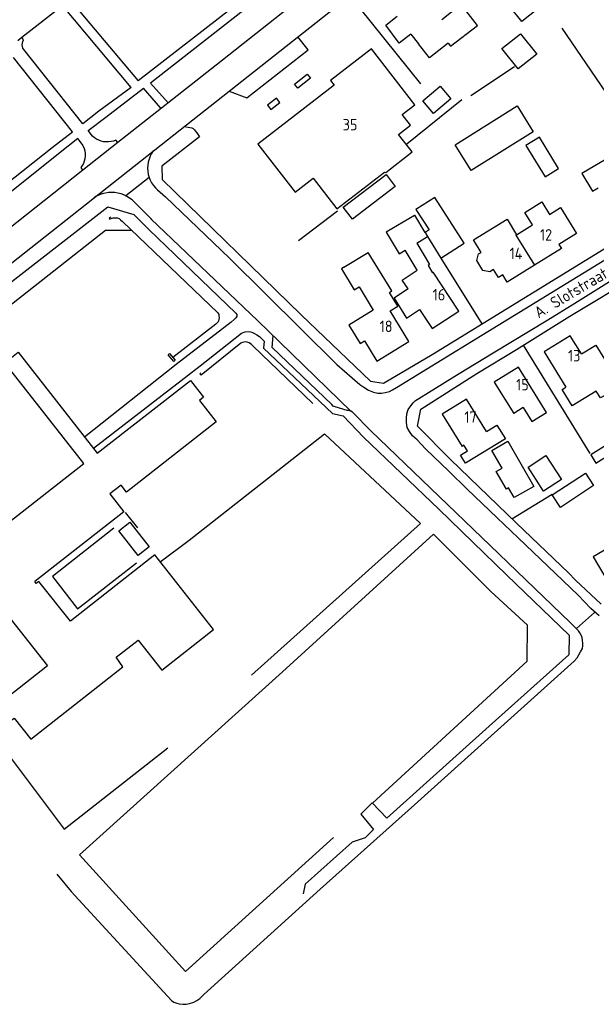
# Model space of a CAD drawing. Header units: metres. Extents: x 233829 to 239427, y 444283 to 448222.
# Tile 11 of 171: x 235377 to 235503, y 444549 to 444764. Entities that reach past the tile are written whole.
import ezdxf

# ---------------------------------------------------------------- set-up
doc = ezdxf.new("R2010")
doc.units = ezdxf.units.M
doc.header["$MEASUREMENT"] = 0
for name, color, linetype in [('DAKRAND', 4, 'Continuous'), ('DAKRAND-BYG', 4, 'Continuous'), ('HEG', 253, 'Continuous'), ('HOOFDGEBOUW', 4, 'Continuous'), ('HUISNUMMER', 253, 'Continuous'), ('KANTVERH', 253, 'Continuous'), ('MUUR', 253, 'Continuous'), ('OVLIJNOBJ', 253, 'Continuous'), ('RASTER', 253, 'Continuous'), ('STRAATNAAM', 253, 'Continuous'), ('TUSSENMUUR', 253, 'Continuous')]:
    doc.layers.add(name, color=color, linetype=linetype)
doc.styles.get("Standard").update_dxf_attribs({"font": 'iso.shx'})

msp = doc.modelspace()

# ---------------------------------------------------------------- linework, layer by layer
at = {"layer": 'DAKRAND'}
for p, q in [((235463.65, 444715.24), (235466.03, 444716.67)), ((235466.03, 444716.67), (235468.94, 444711.99)), ((235468.94, 444711.99), (235474.01, 444715.26)), ((235447.79, 444709.99), (235453.09, 444713.19))]:
    msp.add_line(p, q, dxfattribs=at)
for points in [[(235483.89, 444777.76), (235491.8, 444767.73), (235486.55, 444763.6), (235481.79, 444769.65)], [(235462.4, 444760.84), (235459.86, 444758.83), (235456.92, 444762.78), (235459.38, 444764.75)], [(235470.53, 444758.88), (235466.41, 444755.69), (235464.07, 444758.68)], [(235507.26, 444729.7), (235504.96, 444733.56), (235499.67, 444730.41), (235501.97, 444726.55), (235503.19, 444727.28)], [(235474.01, 444715.26), (235467.59, 444725.21), (235463.49, 444722.56), (235466.34, 444718.14), (235465.48, 444717.59)], [(235488.91, 444719.23), (235487.26, 444721.89), (235490.95, 444724.21), (235492.6, 444721.5), (235495.01, 444722.98)], [(235463.16, 444721.3), (235456.99, 444717.6), (235459.8, 444712.92), (235461.1, 444713.71)], [(235465.48, 444717.59), (235463.22, 444721.34), (235463.16, 444721.3)], [(235480.37, 444709.49), (235479.56, 444708.99), (235478.09, 444709.3), (235476.73, 444711.48), (235477.14, 444712.88), (235477.71, 444713.23), (235476.03, 444715.96), (235483.34, 444720.46), (235485.42, 444717.08)], [(235463.65, 444715.24), (235466.45, 444710.57), (235466.12, 444710.37), (235467.06, 444708.76)], [(235457.88, 444700.47), (235459.55, 444701.49), (235457.71, 444704.5), (235458.21, 444704.81), (235453.09, 444713.19)], [(235461.76, 444705.27), (235460.46, 444707.19), (235463.76, 444709.35), (235461.1, 444713.71)], [(235447.79, 444709.99), (235447.22, 444709.64), (235450.03, 444705.04), (235451.08, 444705.68), (235454.19, 444700.6)], [(235461.45, 444705.07), (235458.71, 444703.27), (235461.4, 444698.87), (235464.28, 444700.76)], [(235499.57, 444691.07), (235502.7, 444693.01), (235508.13, 444684.21), (235506.84, 444683.42), (235507.87, 444681.75), (235505.55, 444680.32), (235504.54, 444681.95), (235503.74, 444681.46), (235502.81, 444682.96), (235497.56, 444679.72), (235495.34, 444683.32), (235496.19, 444683.84)], [(235486.88, 444679.35), (235488.77, 444676.32), (235491.98, 444678.32), (235490.09, 444681.35)], [(235478.85, 444674.15), (235481.15, 444675.56), (235482.99, 444672.55), (235474.31, 444667.24), (235473.23, 444669.01), (235474.71, 444669.92), (235473.95, 444671.16)]]:
    msp.add_lwpolyline(points, dxfattribs=at)
at = {"layer": 'DAKRAND-BYG'}
for points in [[(235486.3, 444760.89), (235489.83, 444756.45), (235485.76, 444753.22), (235482.23, 444757.67), (235486.3, 444760.89)], [(235465.02, 444746.3), (235468.8, 444749.45), (235471.12, 444746.68), (235467.33, 444743.53), (235465.02, 444746.3)], [(235489.08, 444739.55), (235475.56, 444731.09), (235472.04, 444736.71), (235485.56, 444745.18), (235489.08, 444739.55)], [(235494.59, 444731.52), (235490.44, 444738.34), (235487.48, 444736.55), (235491.63, 444729.72), (235494.59, 444731.52)], [(235447.63, 444723.08), (235456.98, 444730.22), (235458.99, 444727.59), (235449.64, 444720.45), (235447.63, 444723.08)], [(235489.2, 444662.18), (235484.92, 444659.72), (235483.7, 444661.84), (235483.24, 444661.57), (235481.01, 444665.44), (235482.26, 444666.16), (235480.04, 444670.02), (235483.53, 444672.03), (235489.2, 444662.18)], [(235502.72, 444667.24), (235507.95, 444670.52), (235506.83, 444672.3), (235501.6, 444669.03), (235502.72, 444667.24)], [(235491.84, 444668.92), (235495.23, 444663.67), (235491.33, 444661.14), (235487.93, 444666.4), (235491.84, 444668.92)], [(235500.42, 444665.06), (235502.2, 444662.34), (235494.97, 444657.6), (235493.19, 444660.33), (235500.42, 444665.06)], [(235402.94, 444647.07), (235398.67, 444652.5), (235401.08, 444654.39), (235405.35, 444648.97), (235402.94, 444647.07)]]:
    msp.add_lwpolyline(points, dxfattribs=at)
at = {"layer": 'HEG'}
for p, q in [((235451.33, 444766.35), (235464.51, 444750.02)), ((235495.31, 444762.12), (235504.83, 444748.15)), ((235461.48, 444736.93), (235473.49, 444746.58)), ((235486.83, 444692.95), (235501.37, 444669.37)), ((235484.42, 444655.1), (235493.18, 444660.45))]:
    msp.add_line(p, q, dxfattribs=at)
at = {"layer": 'HOOFDGEBOUW'}
for p, q in [((235462.4, 444760.84), (235464.07, 444758.68)), ((235495.01, 444722.98), (235498.49, 444717.33)), ((235485.42, 444717.08), (235488.91, 444719.23)), ((235498.49, 444717.33), (235494.65, 444714.97)), ((235461.76, 444705.27), (235461.45, 444705.07)), ((235486.88, 444679.35), (235484.81, 444678.06)), ((235473.95, 444671.16), (235473.54, 444670.91))]:
    msp.add_line(p, q, dxfattribs=at)
for points in [[(235470.53, 444758.88), (235471.04, 444758.21), (235476.87, 444762.72), (235473.36, 444767.26), (235469.12, 444763.98)], [(235463.24, 444745.43), (235453.79, 444757.62), (235444.87, 444750.7), (235445.64, 444749.71), (235429.01, 444736.82), (235437.14, 444726.34), (235441.1, 444729.41), (235446.27, 444722.73), (235456.6, 444730.73), (235456.91, 444730.68), (235462.66, 444735.14), (235459.69, 444738.96), (235462.29, 444740.97), (235460.49, 444743.29), (235463.24, 444745.43)], [(235494.65, 444714.97), (235495.23, 444714.04), (235489.36, 444710.43)], [(235489.36, 444710.43), (235483.38, 444706.75), (235482.42, 444708.33), (235481.45, 444707.73), (235480.37, 444709.49)], [(235464.28, 444700.76), (235467.01, 444696.6), (235472.8, 444700.4), (235467.24, 444708.87), (235467.06, 444708.76)], [(235454.19, 444700.6), (235448.87, 444697.35), (235451.31, 444693.37), (235452.24, 444693.94), (235454.96, 444689.49), (235461.97, 444693.78), (235457.88, 444700.47)], [(235499.57, 444691.07), (235497.14, 444695), (235491.46, 444691.5), (235496.19, 444683.84)], [(235356.71, 444643.98), (235341.19, 444663.84), (235345.78, 444667.43), (235344.9, 444668.56), (235348.64, 444671.49), (235366.82, 444648.23), (235391.04, 444667.17), (235373.85, 444689.16), (235376.77, 444691.44), (235393.99, 444669.41), (235414.32, 444685.3), (235417.19, 444681.63), (235416.26, 444680.89), (235419.9, 444676.23), (235400.35, 444660.95), (235399.2, 444662.42), (235396.77, 444660.53), (235399.82, 444656.63), (235380.35, 444641.41)], [(235490.09, 444681.35), (235485.82, 444688.19), (235480.54, 444684.9), (235484.81, 444678.06)], [(235478.85, 444674.15), (235474.54, 444681.2), (235469.23, 444677.95), (235473.54, 444670.91)], [(235512.37, 444642.83), (235507.93, 444650.26), (235502.11, 444646.79), (235506.55, 444639.35), (235512.37, 444642.83)], [(235373.14, 444635.78), (235383.15, 444623.06), (235372.11, 444614.37), (235374.87, 444610.86), (235375.87, 444611.65), (235379.52, 444607.02), (235399.59, 444622.8), (235398.14, 444624.92), (235402.9, 444628.66), (235408.07, 444622.09), (235419.33, 444630.95), (235406.52, 444647.23), (235388.13, 444632.76), (235381.29, 444641.46), (235380.68, 444640.99), (235380.35, 444641.41)]]:
    msp.add_lwpolyline(points, dxfattribs=at)
at = {"layer": 'KANTVERH'}
for p, q in [((235493.76, 444812.44), (235419.89, 444754.05)), ((235407.95, 444736.71), (235488.98, 444800.7)), ((235388.07, 444768.3), (235402.91, 444750.61)), ((235377.52, 444760.14), (235386.45, 444767.05)), ((235401.4, 444749.18), (235386.45, 444767.05)), ((235376.65, 444759.47), (235377.52, 444760.14)), ((235377.95, 444759.57), (235377.52, 444760.14)), ((235419.89, 444754.05), (235398.5, 444737.16)), ((235407.84, 444744.67), (235404.11, 444749.04)), ((235398.5, 444737.16), (235398.05, 444737.71)), ((235284.16, 444638.9), (235407.95, 444736.71)), ((235398.5, 444737.16), (235390.85, 444731.12)), ((235390.85, 444731.12), (235356.62, 444704.1)), ((235390.85, 444731.12), (235390.47, 444731.74)), ((235405.31, 444729.54), (235400.26, 444725.54)), ((235401.58, 444724.66), (235405.87, 444720.4)), ((235502.43, 444634.66), (235498.46, 444631.18))]:
    msp.add_line(p, q, dxfattribs=at)
for points in [[(235494.97, 444820.12), (235459.66, 444792.49), (235405.57, 444750.13), (235409.47, 444745.82)], [(235412.99, 444740.7), (235414.65, 444740.36), (235414.94, 444740.23), (235415.17, 444739.96), (235415.33, 444739.73), (235415.69, 444739.3), (235416.28, 444738.44), (235408.08, 444732.03), (235408.16, 444729.1), (235438.45, 444699.58), (235453.58, 444685.11), (235456.38, 444684.67), (235466.99, 444690.98), (235505.46, 444714.59), (235530.6, 444729.84), (235563.71, 444750.07), (235585.57, 444763.6), (235586.67, 444768.01), (235568.68, 444796.22), (235568.06, 444797.11), (235566.24, 444796.03)], [(235450.19, 444788.19), (235450.47, 444787.83), (235423.28, 444766.43), (235402.91, 444750.61)], [(235407.14, 444726.84), (235408.88, 444725.31), (235422.8, 444711.99), (235446.25, 444688.8), (235451.25, 444684.42), (235452.11, 444683.84), (235453.15, 444683.15), (235454.22, 444682.7), (235455.18, 444682.53), (235455.94, 444682.53), (235456.75, 444682.68), (235457.7, 444682.91), (235458.4, 444683.24), (235459.27, 444683.73), (235475.58, 444693.75), (235506.89, 444712.98), (235550.43, 444739.71), (235579.53, 444757.49), (235587.02, 444762.05), (235587.59, 444762.36), (235588.17, 444762.98), (235588.68, 444763.73)], [(235377.98, 444757.48), (235377.79, 444757.8), (235377.67, 444758.15), (235377.62, 444758.52), (235377.66, 444758.89), (235377.77, 444759.25), (235377.95, 444759.57)], [(235422.76, 444748.41), (235426.63, 444746.95), (235439.98, 444757.43), (235437.76, 444760.26)], [(235401.4, 444749.18), (235394.35, 444744.01), (235390.86, 444741.28), (235377.98, 444757.48)], [(235353.17, 444711.59), (235384.18, 444736.07), (235388.58, 444739.53), (235375.73, 444755.72)], [(235437.01, 444749.91), (235439.8, 444752.11), (235440.51, 444751.2), (235437.72, 444749.01), (235437.01, 444749.91)], [(235392.98, 444738.58), (235392.04, 444739.77), (235395.9, 444742.75), (235404.11, 444749.04)], [(235433.79, 444745.92), (235433.08, 444746.83), (235431.15, 444745.31), (235431.86, 444744.41), (235433.79, 444745.92)], [(235461.52, 444678.04), (235461.82, 444678.98), (235462.37, 444679.78), (235462.9, 444680.41), (235463.37, 444680.92), (235464.11, 444681.36), (235466.21, 444682.63), (235472.88, 444686.8), (235480.34, 444691.31), (235492.21, 444698.5), (235498.12, 444702.16), (235507.44, 444707.93), (235517.03, 444713.65), (235528.11, 444720.59), (235535.18, 444724.89), (235545.11, 444731.13), (235557.87, 444738.91), (235566.09, 444743.78), (235571.63, 444747.18)], [(235390.74, 444736.81), (235389.76, 444738.04), (235385.58, 444734.7), (235353.04, 444708.78)], [(235398.05, 444737.71), (235397.54, 444737.51), (235397.01, 444737.38), (235396.47, 444737.3), (235395.93, 444737.3), (235395.38, 444737.36), (235394.85, 444737.49), (235394.34, 444737.67), (235393.85, 444737.92), (235393.4, 444738.23), (235392.98, 444738.58)], [(235390.47, 444731.74), (235390.78, 444732.18), (235391.04, 444732.66), (235391.23, 444733.16), (235391.36, 444733.69), (235391.42, 444734.23), (235391.41, 444734.77), (235391.34, 444735.31), (235391.2, 444735.83), (235391, 444736.33), (235390.74, 444736.81)], [(235406.21, 444735.34), (235405.84, 444734.78), (235405.53, 444734.18), (235405.28, 444733.56), (235405.11, 444732.91), (235405, 444732.25), (235404.96, 444731.58), (235405, 444730.9), (235405.11, 444730.24), (235405.29, 444729.59), (235405.54, 444728.97), (235405.85, 444728.37), (235406.23, 444727.82), (235406.66, 444727.3), (235407.14, 444726.84)], [(235401.58, 444724.66), (235401.03, 444725.08), (235400.44, 444725.44), (235399.82, 444725.74), (235399.18, 444725.98), (235398.51, 444726.15), (235397.83, 444726.25), (235397.14, 444726.29), (235396.45, 444726.26), (235395.77, 444726.15), (235395.1, 444725.98), (235394.45, 444725.75), (235393.83, 444725.45), (235393.24, 444725.09)], [(235361.61, 444696.23), (235362.21, 444696.68), (235396.33, 444723.13)], [(235396.33, 444723.13), (235401.97, 444721.46), (235405.25, 444718.23), (235424.24, 444699.98), (235424.46, 444699.64), (235424.4, 444699.21), (235424.17, 444698.9), (235423.83, 444698.57), (235423.2, 444698.03), (235411.17, 444688.78), (235391.25, 444672.91)], [(235405.7, 444720.57), (235428.98, 444698.32), (235433.73, 444693.69), (235449.39, 444678.53)], [(235503.89, 444636.48), (235498.31, 444641.75), (235496.76, 444643.33), (235485.41, 444654.14), (235471.02, 444668.06), (235463.82, 444675.3), (235464.53, 444679.03), (235476.75, 444686.77), (235485.39, 444692.05), (235497.02, 444699.32), (235511.76, 444708.16)], [(235393.15, 444670.48), (235416.43, 444688.45), (235425.47, 444695.63), (235426.27, 444695.91), (235427.12, 444695.93), (235427.71, 444695.81), (235428.3, 444695.55), (235428.78, 444695.2), (235429.4, 444694.86), (235430.41, 444693.89), (235430.28, 444692.3), (235445.26, 444678.08), (235447.58, 444677.58), (235452.06, 444672.89), (235468.47, 444657.22), (235483.28, 444642.8), (235496.91, 444629.73), (235496.81, 444625.46), (235479.47, 444609.88), (235457.14, 444589.83), (235453.94, 444593.15), (235451.48, 444590.68), (235454.25, 444587.37), (235452.39, 444585.49), (235449.58, 444584.58), (235439.3, 444575.45), (235438.86, 444573.31)], [(235453.68, 444674.29), (235449.65, 444678.35), (235449.32, 444678.58), (235448.83, 444678.7), (235448.5, 444678.76), (235445.87, 444679.52), (235445.45, 444679.7), (235445.11, 444680.01), (235432.17, 444692.48), (235432.34, 444695.05)], [(235503.47, 444633.92), (235501.61, 444635.56), (235498.83, 444638.48), (235493.94, 444643.17), (235485.8, 444650.97), (235481.21, 444655.3), (235474.65, 444661.57), (235470.69, 444665.47), (235465.56, 444670.4), (235463.72, 444672.35), (235462.73, 444673.22), (235462.09, 444674.12), (235461.55, 444675.03), (235461.4, 444676.08), (235461.41, 444677.05), (235461.52, 444678.04)], [(235385.17, 444577.58), (235388.29, 444573.8), (235409.28, 444550.98), (235410.2, 444550.06), (235410.71, 444549.69), (235411.36, 444549.43), (235411.89, 444549.28), (235412.68, 444549.24), (235413.39, 444549.21), (235414.13, 444549.37), (235415.04, 444549.7), (235415.72, 444550.06), (235416.35, 444550.51), (235417.23, 444551.32), (235442.6, 444574.32), (235463.14, 444592.75), (235497.99, 444624.09), (235498.62, 444624.79), (235499.02, 444625.43), (235499.36, 444626.08), (235499.77, 444626.84), (235499.86, 444627.38), (235499.86, 444627.95), (235499.82, 444628.57), (235499.71, 444629.25), (235499.54, 444629.76), (235499.24, 444630.27), (235498.93, 444630.64), (235498.45, 444631.19), (235497.11, 444632.47), (235479.66, 444649.26), (235453.68, 444674.29)], [(235397.62, 444653.1), (235384.27, 444642.56), (235389.69, 444635.48), (235402.53, 444645.52)], [(235341.54, 444630.66), (235349.83, 444636.1), (235366.22, 444614.76), (235386.76, 444587.44), (235409.38, 444605.16)]]:
    msp.add_lwpolyline(points, dxfattribs=at)
at = {"layer": 'MUUR'}
msp.add_line((235475.48, 444747.42), (235484.95, 444753.74), dxfattribs=at)
for points in [[(235396.93, 444720.91), (235396.56, 444720.75), (235396.67, 444720.46), (235397.04, 444720.63), (235397.49, 444720.77), (235397.95, 444720.79), (235398.4, 444720.73), (235398.77, 444720.58), (235399.07, 444720.33), (235399.52, 444719.95), (235420.31, 444700.04), (235420.47, 444699.65), (235420.53, 444699.28), (235420.55, 444698.99), (235420.52, 444698.65), (235420.46, 444698.32), (235420.35, 444698.06), (235420.14, 444697.84), (235419.86, 444697.56), (235410.47, 444690.26)], [(235441.01, 444680.28), (235427.94, 444692.86), (235427.6, 444693.12), (235427.1, 444693.52), (235426.7, 444693.67), (235426.33, 444693.7), (235425.96, 444693.67), (235425.68, 444693.59), (235425.31, 444693.43), (235416.64, 444686.46), (235416.38, 444686.75), (235416.58, 444686.97)], [(235410.98, 444689.69), (235410.66, 444689.41), (235409.43, 444690.89), (235409.72, 444691.17), (235410.98, 444689.69)]]:
    msp.add_lwpolyline(points, dxfattribs=at)
at = {"layer": 'OVLIJNOBJ'}
msp.add_lwpolyline([(235317.36, 444657.23), (235332.26, 444668.41), (235343.07, 444673.65), (235359.21, 444686.09), (235361.96, 444691.44), (235395.8, 444718.06), (235401.52, 444718.04)], dxfattribs=at)
at = {"layer": 'RASTER'}
for p, q in [((235437.91, 444715.84), (235446.35, 444722.3)), ((235468.94, 444711.99), (235477.88, 444697.66)), ((235400.07, 444656.46), (235402.75, 444653.13))]:
    msp.add_line(p, q, dxfattribs=at)
for points in [[(235407.7, 444645.74), (235414.05, 444650.42), (235443.55, 444673.66), (235464.45, 444654.09), (235427.6, 444620.99)], [(235453.98, 444593.1), (235487.77, 444624.07), (235487.79, 444631.91), (235479.82, 444639.24), (235467.71, 444651.42), (235467.34, 444651.76), (235434.38, 444621.71), (235390.13, 444581.8), (235413.26, 444556.34), (235445.49, 444585.59)]]:
    msp.add_lwpolyline(points, dxfattribs=at)
at = {"layer": 'TUSSENMUUR'}
for p, q in [((235465.48, 444717.59), (235466.03, 444716.67)), ((235485.26, 444716.99), (235485.42, 444717.08)), ((235485.26, 444716.99), (235489.36, 444710.43))]:
    msp.add_line(p, q, dxfattribs=at)

# ---------------------------------------------------------------- texts
at = {"layer": 'HUISNUMMER'}
for s, p in [('35', (235447.51, 444739.83)), ('12', (235490.52, 444715.79)), ('14', (235483.9, 444711.73)), ('16', (235467.13, 444702.74)), ('18', (235455.57, 444695.84)), ('13', (235496.65, 444689.44)), ('15', (235485.32, 444683.13)), ('17', (235474.04, 444676.05))]:
    msp.add_text(s, height=2.5, dxfattribs=at).set_placement(p)
at = {"layer": 'STRAATNAAM'}
msp.add_text('A. Slotstraat', height=2.5, rotation=30.6689, dxfattribs=at).set_placement((235490.22, 444698.78))

doc.saveas('drawing.dxf')
